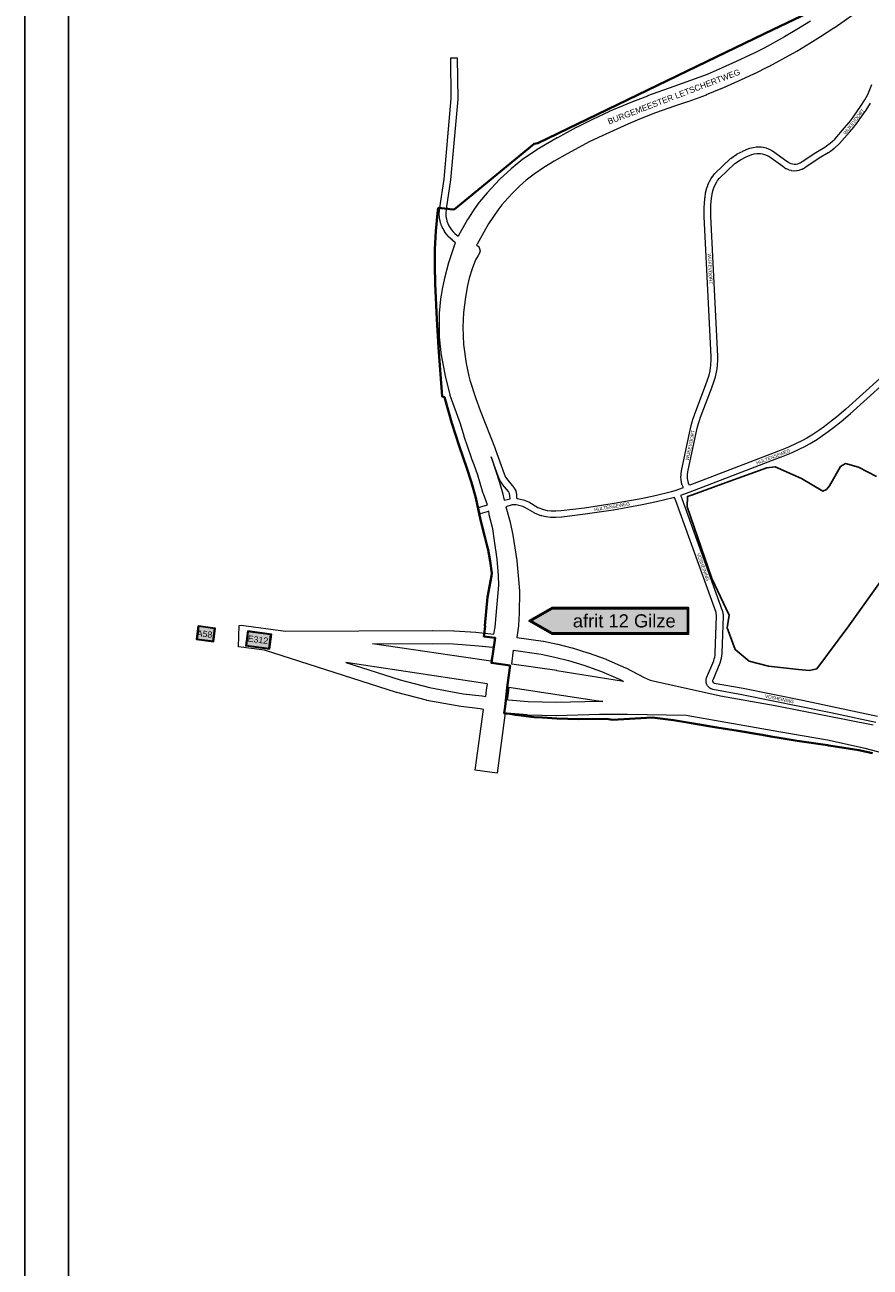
# Model space of a CAD drawing. Header units: metres. Extents: x 123817 to 142006, y 393105 to 406084.
# Tile 1 of 138: x 123817 to 125750, y 394553 to 397395. Entities that reach past the tile are written whole.
import ezdxf
from ezdxf.enums import TextEntityAlignment as Align

# ---------------------------------------------------------------- set-up
doc = ezdxf.new("R2010")
doc.units = ezdxf.units.M
doc.header["$MEASUREMENT"] = 0
doc.styles.add('Style-Arial', font='arial.ttf')
doc.styles.add('Style-arial_old', font='arial_old.shx')

msp = doc.modelspace()

# ---------------------------------------------------------------- hatches: boundary and pattern name
at = {"extrusion": (0, 0, -1)}
msp.add_hatch(color=5, dxfattribs=at).paths.add_polyline_path([(-125022.9, 396061.5), (-125334.8, 396061.5), (-125334.8, 396001.1), (-125022.9, 396001.1), (-124970, 396031.3)], flags=0)

# ---------------------------------------------------------------- linework, layer by layer
at = {"flags": 128}
for points in [[(123817.1, 393105.4), (142006.1, 393105.4), (142006.1, 406084), (123817.1, 406084)], [(123917.1, 393205.4), (141906.1, 393205.4), (141906.1, 405987.2), (123917.1, 405987.2)]]:
    msp.add_lwpolyline(points, close=True, dxfattribs=at)
at = {"color": 7, "linetype": 'Continuous', "lineweight": 40, "flags": 128}
msp.add_lwpolyline([(125669.3, 397452), (125528.1, 397384.2), (125354.7, 397300.3), (124990.3, 397123.9), (124982, 397122.9), (124832.4, 397000), (124798.6, 396972.3), (124788.7, 396973.4), (124784.5, 396973.8), (124762.4, 396976.2), (124760.9, 396963.4), (124757.2, 396923), (124754.9, 396882), (124754.6, 396844), (124755.5, 396802.7), (124759.6, 396721.8), (124762.9, 396657), (124771.1, 396544.6), (124776.6, 396543), (124793.2, 396483.9), (124810.7, 396431.8), (124828.1, 396380.3), (124838.2, 396347.9), (124848.3, 396312.7), (124859.4, 396262.2), (124860.7, 396256.6), (124869.1, 396223.8), (124874.5, 396202.4), (124876.7, 396193.6), (124881.5, 396167.9), (124884.8, 396140.6), (124884.3, 396134.4), (124875.2, 396085.7), (124869.2, 396020), (124869.7, 396019.9), (124867.5, 396000), (124867, 395995.9), (124892.4, 395992.6), (124884.2, 395935), (124927.2, 395928.8), (124921.2, 395885.2), (124915.4, 395835.7), (124913.6, 395819.9), (124917.4, 395819.4), (124926.6, 395818.3), (124940, 395816.6), (124982.1, 395811.2), (125000, 395810), (125034, 395807.6), (125084.2, 395806.3), (125147.5, 395806.8), (125160.7, 395805.1), (125251.4, 395810.4), (125300.8, 395803.8), (125341.4, 395797), (125350.1, 395795.6), (125399.3, 395787.4), (125423.6, 395783.5), (125448.5, 395779.5), (125497.9, 395771.5), (125503.5, 395770.5), (125523, 395767.1), (125546.9, 395762.9), (125583.5, 395756.5), (125652.6, 395746.9), (125655.6, 395746.5), (125724.2, 395735.2), (125755.4, 395728.4)], dxfattribs=at)
at = {"color": 1, "linetype": 'Continuous', "lineweight": 0, "flags": 128}
for points in [[(125719, 397423.1), (125667.9, 397387.6), (125667.4, 397387.3), (125636.5, 397367.3), (125636.4, 397367.2), (125612.1, 397351.9), (125611.9, 397351.8), (125582.7, 397334.2), (125582.4, 397334), (125582.1, 397333.8), (125517.8, 397298.9), (125517.3, 397298.6), (125485.8, 397282.9), (125485.3, 397282.6), (125453.9, 397268.4), (125453.8, 397268.3), (125409.2, 397248.7), (125409, 397248.6), (125375.5, 397234.4), (125374.8, 397234.1), (125333.3, 397218.8), (125332.8, 397218.7), (125303, 397208.7), (125259.5, 397193.3), (125241.6, 397186.5), (125217, 397176.6), (125195.7, 397167.8), (125137.4, 397141.2), (125109.5, 397127.8), (125057.6, 397100), (125027.4, 397082.7), (125004.1, 397068.2), (124981.7, 397053.1), (124963.6, 397039.2), (124948.5, 397025.9), (124934.3, 397011.8), (124921.9, 396998.6), (124908, 396982.8), (124898.8, 396971), (124877.5, 396939.8), (124867.1, 396920.7), (124867, 396920.5), (124851.3, 396892.8), (124851.1, 396892.3), (124850, 396890.6)], [(125613.9, 397403.5), (125586.6, 397386.3), (125554.5, 397367.6), (125507.5, 397341.5), (125486.7, 397330.6), (125443.5, 397310.6), (125411.5, 397296.3), (125377.1, 397281.3), (125301, 397253.7), (125241.1, 397232.2), (125240.7, 397232), (125203.2, 397217.5), (125202.7, 397217.3), (125153.4, 397196.3), (125152.9, 397196.1), (125116.9, 397179), (125116.6, 397178.9), (125078.4, 397159.9), (125078, 397159.7), (125034.9, 397136.5), (125034.5, 397136.3), (125034.4, 397136.2), (124988.5, 397109.3), (124987.8, 397108.9), (124957.2, 397088.4), (124955.9, 397087.5), (124929.5, 397065.6), (124929, 397065.1), (124903.3, 397041.8), (124902.4, 397040.9), (124874.4, 397010.7), (124874.1, 397010.4), (124856.6, 396990.3), (124856.5, 396990.1), (124855.7, 396989.1), (124846.6, 396976.3), (124846.2, 396975.7), (124829.9, 396950.4), (124829.4, 396949.6), (124812.1, 396918.6), (124811.4, 396917.4), (124808.3, 396910.4)], [(124875.1, 396296.8), (124865.8, 396322), (124865.8, 396322.1), (124865.5, 396322.9), (124853.2, 396364.5), (124844.9, 396388), (124838.6, 396403.8), (124838.4, 396404.3), (124838.3, 396404.5), (124821.8, 396453), (124821.6, 396453.5), (124813.1, 396481.7), (124790.1, 396546.7), (124789.7, 396548.2), (124778.4, 396594.7), (124778.3, 396595.5), (124769.1, 396644), (124768.9, 396645.4), (124765.7, 396680.2), (124765.6, 396681.6), (124765.6, 396734.1), (124765.7, 396735.4), (124768.3, 396767.1), (124768.5, 396768.4), (124772.2, 396789.7), (124772.3, 396790.2), (124777.4, 396815.2), (124777.6, 396816.1), (124786.1, 396847.8), (124786.3, 396848.5), (124800.4, 396892.1), (124800.5, 396892.6), (124800.9, 396893.6), (124802.1, 396896.2)], [(124883.4, 396406.6), (124903.5, 396345.7), (124903.7, 396345.1), (124909.6, 396324.9), (124909.8, 396323.9), (124913.5, 396307.1)], [(124889.3, 396001), (124892.7, 396016.8), (124895.1, 396043.2), (124900.7, 396113.2), (124900.5, 396134.9), (124897.4, 396172.3), (124891, 396214.4), (124891, 396214.5), (124887.2, 396241.9), (124879.3, 396274.1), (124879, 396276.1), (124878.4, 396282.1)], [(124917.1, 396292.5), (124927, 396257), (124927.3, 396256.1), (124933.1, 396228.4), (124933.3, 396227.5), (124941.9, 396169.7), (124942, 396168.9), (124948.2, 396100), (124948.3, 396098.7), (124948.3, 396098.4), (124947.4, 396049.2), (124947.4, 396048.6), (124945.9, 396021.3), (124945.8, 396020), (124942.1, 395993.2)], [(124888.9, 395970.8), (124882.8, 395939.3)], [(124930.6, 395932.4), (124934.2, 395964.1)], [(124874.2, 395887), (124872.2, 395872.9), (124870.2, 395858.3)], [(124923.9, 395879.4), (124921.3, 395860.6), (124919.9, 395850.5)], [(124915.8, 395820.8), (124896.9, 395683.1), (124847, 395690), (124866.1, 395828.6)]]:
    msp.add_lwpolyline(points, dxfattribs=at)
at = {"color": 9, "linetype": 'Continuous', "lineweight": 0, "flags": 128}
for points in [[(124802.1, 396896.2), (124795.2, 396901.8), (124794.9, 396901.9), (124790.2, 396906.1), (124789.8, 396906.5), (124785.4, 396911), (124785, 396911.4), (124785, 396911.5), (124781, 396916.3), (124780.6, 396916.8), (124777, 396922), (124776.7, 396922.5), (124773.5, 396928), (124773.3, 396928.5), (124770.6, 396934.2), (124770.3, 396934.8), (124770.3, 396934.9), (124768.2, 396940.9), (124768, 396941.5), (124766.5, 396947.7), (124766.3, 396948.3), (124765.3, 396954.5), (124765.2, 396955.2), (124764.7, 396961.5), (124764.7, 396962.1), (124764.8, 396962.8), (124764.7, 396962.8), (124766, 396975.8), (124766.1, 396976.2), (124775.7, 397042), (124792.1, 397226.1), (124790.9, 397319.5), (124805.9, 397319.6), (124807.1, 397225.9), (124807.1, 397225.8), (124807, 397225.1), (124790.6, 397040.5), (124790.5, 397040), (124780.9, 396974.2), (124779.7, 396962), (124780.1, 396956.7), (124781.1, 396951.1), (124782.5, 396945.5), (124784.3, 396940.2), (124786.7, 396935.2), (124789.5, 396930.3), (124792.7, 396925.6), (124796.3, 396921.2), (124800.3, 396917.2), (124804.7, 396913.3), (124808.3, 396910.4)], [(124850, 396890.6), (124852.6, 396889.1), (124852.7, 396889), (124854.7, 396887.4), (124856, 396885.1), (124856, 396885.1), (124857.7, 396880.3), (124858.1, 396877.8), (124857.7, 396875.2), (124857.4, 396874.6), (124854.4, 396868), (124853.8, 396867), (124847.3, 396857), (124839.7, 396836.4), (124833.3, 396815.3), (124829.2, 396798.6), (124824.5, 396771.6), (124820.6, 396736.9), (124818.9, 396702.9), (124820.6, 396663.4), (124826.4, 396620.3), (124832.1, 396590.9), (124834.5, 396582.2), (124848.3, 396540.2), (124858.6, 396512.5), (124892.6, 396425.4), (124892.6, 396425.3), (124892.7, 396425.2), (124913.4, 396367.6), (124916.6, 396359.8), (124921.3, 396352.9), (124935.4, 396336.5), (124935.5, 396336.4), (124936.4, 396335), (124939.7, 396328.5), (124940.1, 396327.7), (124940.5, 396326.1), (124941.4, 396319), (124941.5, 396318.4), (124941.8, 396311.8), (124942.8, 396311.7), (124943.1, 396311.6), (124943.7, 396311.5), (124960, 396307.4), (124961.1, 396307), (124968.6, 396303.9), (124969.5, 396303.4), (124969.6, 396303.4), (124990.2, 396291), (125003, 396286), (125011.6, 396284.1), (125020.7, 396283), (125031.1, 396282.9), (125043.4, 396283.6), (125096.7, 396289.9), (125160.4, 396299.6), (125226.2, 396311.6), (125258.3, 396318.1), (125295.8, 396327.1), (125304.4, 396329.9), (125323, 396336.3), (125320.9, 396340.7), (125320.6, 396341.4), (125320.4, 396342.1), (125319.1, 396347.1), (125319, 396347.8), (125317.9, 396354.7), (125317.8, 396355.4), (125317.6, 396358.8), (125317.6, 396359.3), (125317.6, 396359.5), (125317.6, 396359.5), (125317.8, 396366.5), (125317.8, 396367.3), (125318.8, 396374.2), (125318.9, 396374.8), (125340.3, 396475.2), (125340.3, 396475.5), (125343.4, 396486.7), (125343.4, 396487), (125345.7, 396494.5), (125345.8, 396494.6), (125348.2, 396502.1), (125348.3, 396502.3), (125348.3, 396502.4), (125374.7, 396572.2), (125377.7, 396580.6), (125381.9, 396593.6), (125384.2, 396603.3), (125385.4, 396610.4), (125386, 396616.6), (125386.5, 396629.7), (125386.5, 396636), (125370.9, 396955.6), (125370.9, 396955.9), (125370.7, 396968.6), (125370.7, 396968.8), (125370.7, 396969), (125370.9, 396979.2), (125370.9, 396979.2), (125370.9, 396979.3), (125371.1, 396984.1), (125371.2, 396984.4), (125372.4, 396999.4), (125372.5, 396999.8), (125373.9, 397010.2), (125374, 397010.8), (125375.8, 397018.8), (125376, 397019.5), (125378.6, 397027.3), (125378.6, 397027.5), (125378.8, 397027.9), (125382.1, 397035.4), (125382.5, 397036.1), (125386.5, 397043.2), (125386.8, 397043.6), (125389, 397047), (125389.4, 397047.5), (125394.4, 397053.9), (125394.6, 397054.2), (125395.1, 397054.8), (125431.1, 397089.3), (125432.2, 397090.1), (125445.6, 397099), (125446, 397099.2), (125446.3, 397099.4), (125459.6, 397106.1), (125459.9, 397106.3), (125464.6, 397108.4), (125465, 397108.6), (125474.7, 397112.4), (125475.2, 397112.6), (125478.5, 397113.6), (125478.9, 397113.7), (125482.1, 397114.4), (125482.5, 397114.5), (125482.7, 397114.6), (125489.2, 397115.5), (125490.1, 397115.6), (125496.6, 397115.7), (125497.3, 397115.7), (125500.5, 397115.5), (125501.1, 397115.4), (125505.4, 397114.8), (125505.6, 397114.8), (125506.1, 397114.7), (125512.4, 397113.1), (125513.1, 397112.9), (125516.2, 397111.8), (125516.8, 397111.5), (125522.7, 397108.8), (125523.3, 397108.5), (125526.1, 397106.9), (125526.1, 397106.9), (125526.7, 397106.5), (125559.3, 397083.3), (125559.5, 397083.2), (125563.3, 397080.3), (125564.8, 397079.4), (125568.7, 397077.7), (125572.6, 397076.7), (125576.6, 397076.2), (125580.7, 397076.4), (125584.7, 397077.2), (125588.7, 397078.6), (125590.3, 397079.5), (125592.1, 397080.5), (125594.5, 397082.2), (125594.8, 397082.4), (125625.8, 397102.9), (125626, 397103), (125646.4, 397115.3), (125650.7, 397118.2), (125658.8, 397124.4), (125669.2, 397133.4), (125691.7, 397159), (125701.2, 397170.3), (125705.7, 397176), (125713.2, 397186), (125728.4, 397207.7), (125738.1, 397223.2), (125744.7, 397235.8), (125753.9, 397258)], [(125337.5, 396341.5), (125336.6, 396342.5), (125334.7, 396346.5), (125333.7, 396350.5), (125332.8, 396356.7), (125332.6, 396359.5), (125332.7, 396365.7), (125333.6, 396371.9), (125354.9, 396471.8), (125357.8, 396482.7), (125360, 396490), (125362.4, 396497.2), (125388.7, 396566.9), (125388.8, 396567), (125388.8, 396567.1), (125391.8, 396575.6), (125391.9, 396575.9), (125396.2, 396589.3), (125396.4, 396589.8), (125398.9, 396600), (125399, 396600.5), (125400.3, 396608.1), (125400.4, 396608.8), (125400.9, 396615.5), (125401, 396615.8), (125401.5, 396629.2), (125401.5, 396629.5), (125401.5, 396629.6), (125401.5, 396636.3), (125401.5, 396636.6), (125385.9, 396956.3), (125385.7, 396968.7), (125385.9, 396978.7), (125386.1, 396983.3), (125387.4, 396997.9), (125388.7, 397007.8), (125390.4, 397015.1), (125392.7, 397022.2), (125395.7, 397029), (125399.4, 397035.6), (125401.4, 397038.5), (125405.9, 397044.3), (125441, 397078), (125453.5, 397086.2), (125466.3, 397092.7), (125470.7, 397094.7), (125479.9, 397098.3), (125482.6, 397099.2), (125485.2, 397099.8), (125490.9, 397100.6), (125496.6, 397100.7), (125499.2, 397100.5), (125502.9, 397100), (125508.4, 397098.6), (125510.9, 397097.8), (125516.1, 397095.3), (125518.3, 397094.1), (125550.6, 397071.2), (125554.6, 397068.1), (125555.3, 397067.6), (125557.6, 397066.3), (125557.7, 397066.2), (125558.4, 397065.9), (125563.1, 397063.8), (125564.2, 397063.4), (125569.2, 397062), (125569.9, 397061.9), (125570.4, 397061.8), (125575.6, 397061.2), (125576.7, 397061.2), (125581.9, 397061.4), (125582.9, 397061.5), (125583.1, 397061.6), (125588.2, 397062.6), (125589.3, 397062.9), (125594.2, 397064.7), (125595, 397065), (125597.3, 397066.2), (125597.7, 397066.4), (125597.8, 397066.4), (125600.1, 397067.8), (125600.6, 397068.1), (125603.2, 397070), (125633.9, 397090.3), (125654.3, 397102.6), (125654.6, 397102.8), (125659.2, 397105.9), (125659.6, 397106.2), (125668.1, 397112.6), (125668.4, 397112.9), (125679.4, 397122.4), (125680.1, 397123.1), (125703, 397149.2), (125703.1, 397149.3), (125712.7, 397160.7), (125712.7, 397160.7), (125712.8, 397160.9), (125717.5, 397166.8), (125717.7, 397167), (125725.3, 397177.1), (125725.4, 397177.3), (125740.8, 397199.3), (125741.1, 397199.6), (125751, 397215.6)], [(125772, 396586.1), (125694.7, 396515.8), (125674.3, 396498.3), (125657.3, 396484.9), (125645.5, 396475.8), (125632.8, 396466.7), (125616.8, 396456.2), (125605.3, 396449.5), (125595.1, 396443.9), (125580.8, 396436.8), (125563.4, 396428.9), (125540.7, 396419.6), (125337.5, 396341.5)], [(125782.1, 396575.1), (125704.7, 396504.7), (125704.6, 396504.5), (125683.9, 396486.8), (125683.7, 396486.6), (125666.6, 396473.1), (125666.5, 396473), (125654.5, 396463.8), (125654.3, 396463.7), (125641.4, 396454.4), (125641.2, 396454.3), (125624.9, 396443.5), (125624.5, 396443.3), (125624.5, 396443.3), (125612.7, 396436.5), (125612.6, 396436.4), (125602.2, 396430.7), (125601.9, 396430.5), (125587.4, 396423.3), (125587.1, 396423.2), (125569.4, 396415.2), (125569.2, 396415.1), (125546.3, 396405.7), (125546.1, 396405.6), (125338, 396325.6), (125337.8, 396325.6), (125337.7, 396325.6), (125316.8, 396318.3), (125319.5, 396311.7), (125319.7, 396311.4), (125319.7, 396311.3), (125412.1, 396054.9), (125412.4, 396053.5), (125414, 396043.6), (125414.1, 396042.4), (125414.1, 396042.1), (125410.9, 395957.1), (125410.9, 395956.8), (125410.5, 395951.6), (125410.4, 395951.1), (125409.6, 395945.9), (125409.5, 395945.4), (125408.3, 395940.3), (125408.2, 395939.7), (125406.6, 395934.8), (125406.5, 395934.5), (125406.3, 395934.2), (125390.1, 395895.3), (125390, 395895), (125389.9, 395894), (125389.9, 395893.1), (125390.1, 395892.3), (125390.5, 395891.3), (125390.6, 395891.2), (125391.3, 395890.4), (125391.9, 395889.8), (125392.7, 395889.4), (125393.6, 395889.1), (125459.4, 395877.1), (125459.5, 395877.1), (125595.6, 395849.6), (125595.7, 395849.6), (125663.3, 395835.4), (125663.3, 395835.4), (125766.6, 395813.2)], [(124913.5, 396307.1), (124926.9, 396310.6), (124926.5, 396317.3), (124925.8, 396322.9), (124923.4, 396327.4), (124909.7, 396343.5), (124909.6, 396343.5), (124909.2, 396344.1), (124903.8, 396351.9), (124903, 396353.3), (124899.5, 396362), (124899.3, 396362.3), (124899.3, 396362.4), (124883.4, 396406.6)], [(125763.3, 395798.6), (125660.2, 395820.7), (125592.6, 395834.9), (125456.6, 395862.4), (125390.3, 395874.4), (125389.2, 395874.7), (125387.1, 395875.5), (125385.9, 395876), (125383.9, 395877.1), (125383.9, 395877.1), (125382.8, 395877.9), (125381.1, 395879.3), (125380.2, 395880.2), (125380.2, 395880.3), (125378.7, 395882), (125378.1, 395882.8), (125377.4, 395884), (125376.9, 395885), (125376, 395887), (125375.9, 395887.4), (125375.6, 395888.3), (125375.1, 395890.5), (125375, 395891.8), (125374.9, 395894), (125374.9, 395894.4), (125374.9, 395895.4), (125375.2, 395897.6), (125375.5, 395898.6), (125375.8, 395899.9), (125376, 395900.4), (125376.1, 395900.7), (125392.4, 395939.7), (125393.8, 395944.1), (125394.9, 395948.6), (125395.6, 395953.1), (125396, 395957.9), (125399.1, 396041.9), (125397.7, 396050.5), (125305.6, 396306.1), (125302.5, 396313.5), (125300.1, 396312.7), (125299.5, 396312.6), (125261.7, 396303.5), (125261.4, 396303.5), (125229.1, 396296.9), (125229, 396296.8), (125163, 396284.8), (125162.9, 396284.8), (125162.8, 396284.8), (125098.8, 396275.1), (125098.6, 396275.1), (125044.9, 396268.7), (125044.4, 396268.6), (125031.7, 396267.9), (125031.3, 396267.9), (125020.2, 396268), (125019.3, 396268), (125009.3, 396269.3), (125009, 396269.4), (125008.7, 396269.4), (124999.2, 396271.5), (124998.1, 396271.8), (124984.2, 396277.2), (124983.2, 396277.7), (124983.1, 396277.8), (124962.3, 396290.2), (124955.8, 396293), (124940.4, 396296.9), (124939, 396297), (124935.2, 396297), (124933.6, 396296.8), (124931.7, 396296.4), (124917.1, 396292.5)], [(124878.4, 396282.1), (124874.2, 396281), (124858.7, 396276.4), (124854.4, 396290.8), (124870, 396295.4), (124870.2, 396295.5), (124875.1, 396296.8)]]:
    msp.add_lwpolyline(points, dxfattribs=at)
at = {"flags": 128}
msp.add_lwpolyline([(125764.7, 396361.9), (125723.3, 396382.9), (125694.1, 396391.1), (125682, 396384.2), (125657.2, 396340.3), (125650.2, 396332), (125641.9, 396328.2), (125593, 396356.8), (125533.2, 396383.5), (125514.1, 396381.6), (125420.6, 396347.9), (125343.7, 396319.3), (125332.2, 396316.1), (125331.6, 396291.9), (125388.2, 396128.4), (125427.8, 396044.1), (125423.2, 396015.2), (125441.6, 395965.6), (125473.4, 395938.9), (125517.9, 395927.5), (125586, 395919.8), (125611.4, 395917.9), (125628.6, 395921.7), (125701.1, 396020.3), (125812.3, 396174.9)], dxfattribs=at)
at = {"color": 5, "flags": 128}
msp.add_lwpolyline([(125022.9, 396061.5), (125334.8, 396061.5), (125334.8, 396001.1), (125022.9, 396001.1), (124970, 396031.3)], close=True, dxfattribs=at)
at = {"color": 7, "linetype": 'Continuous', "lineweight": 13, "flags": 128}
msp.add_lwpolyline([(125023.7, 396058.5), (125331.8, 396058.5), (125331.8, 396004.1), (125023.7, 396004.1), (124976.1, 396031.3)], close=True, dxfattribs=at)
at = {"color": 1, "flags": 128}
msp.add_lwpolyline([(124213.5, 396019.8), (124209.4, 395988.8), (124248.2, 395983.6), (124252.3, 396014.7)], close=True, dxfattribs=at)
at = {"color": 7, "linetype": 'Continuous', "lineweight": 30, "flags": 128}
msp.add_lwpolyline([(124214.1, 396018.9), (124210.3, 395989.5), (124247.5, 395984.5), (124251.4, 396014)], close=True, dxfattribs=at)
at = {"color": 2, "linetype": 'Continuous', "lineweight": 0, "flags": 128}
for points in [[(124866.1, 395828.6), (124858.4, 395829.8), (124815.2, 395835), (124814.4, 395835.1), (124814.3, 395835.1), (124736.6, 395849.3), (124735.5, 395849.6), (124667.7, 395867.2), (124666.9, 395867.4), (124365, 395964.4), (124305.6, 395972.2), (124307.5, 396021), (124312.1, 396021.1), (124413.4, 396007.7), (124748.6, 396009.4), (124749, 396009.4), (124798.3, 396008.4), (124799, 396008.4), (124848.2, 396005.2), (124848.8, 396005.2), (124889.3, 396001)], [(124942.1, 395993.2), (125002.1, 395984.6), (125002.6, 395984.5), (125002.9, 395984.5), (125035.4, 395978), (125036.1, 395977.8), (125068.3, 395969.7), (125069.1, 395969.5), (125104.8, 395958.5), (125105.5, 395958.3), (125146.3, 395943.6), (125147.3, 395943.2), (125190.8, 395924), (125191.8, 395923.6), (125233.3, 395901.7), (125247.1, 395895.7), (125408.2, 395859.8), (125532.8, 395837.8), (125533.1, 395837.8), (125757, 395793.1)], [(124882.8, 395939.3), (124612.4, 395978.7), (124748.6, 395979.4), (124797.4, 395978.5), (124846, 395975.3), (124887.4, 395971), (124888.9, 395970.8)], [(124934.2, 395964.1), (124997.5, 395955), (125029.1, 395948.6), (125060.6, 395940.7), (125095.6, 395930), (125135.7, 395915.6), (125178.3, 395896.8), (125185.9, 395892.8), (125033.8, 395917.3), (125033.5, 395917.4), (124930.6, 395932.4)], [(124874.2, 395887), (124551.2, 395936.1), (124675.6, 395896.1), (124742.5, 395878.8), (124819.3, 395864.7), (124862.3, 395859.6), (124862.8, 395859.5), (124870.2, 395858.3)], [(124923.9, 395879.4), (125138.6, 395846.8), (125130.7, 395846.7), (125130.5, 395846.7), (125032.2, 395844.3), (124968, 395845.9), (124922.9, 395850), (124919.9, 395850.5)], [(126455.5, 395353), (126353.1, 395439), (126293.7, 395483.9), (126175.4, 395565), (126104.7, 395604.5), (126021, 395644.5), (125936.2, 395680.4), (125834.2, 395713.9), (125738.6, 395739.2), (125652.6, 395758.3), (125541.3, 395777.5), (125541.2, 395777.5), (125329.7, 395814.6), (125195.6, 395817.4), (125131.2, 395816.7), (125032.6, 395814.3), (125031.8, 395814.3), (124966.8, 395815.9), (124965.8, 395816), (124919.7, 395820.2), (124918.7, 395820.3), (124915.8, 395820.8)]]:
    msp.add_lwpolyline(points, dxfattribs=at)
at = {"color": 80, "flags": 128}
msp.add_lwpolyline([(124326.7, 396008.2), (124322.2, 395973.9), (124376.4, 395966.8), (124380.9, 396001.1)], close=True, dxfattribs=at)
at = {"color": 2, "linetype": 'Continuous', "lineweight": 30, "flags": 128}
msp.add_lwpolyline([(124327.4, 396007.3), (124323.1, 395974.6), (124375.7, 395967.7), (124380, 396000.4)], close=True, dxfattribs=at)
at = {"color": 1}
msp.add_solid([(124213.5, 396019.8), (124209.4, 395988.8), (124252.3, 396014.7), (124248.2, 395983.6)], dxfattribs=at)
at = {"color": 80}
msp.add_solid([(124326.7, 396008.2), (124322.2, 395973.9), (124380.9, 396001.1), (124376.4, 395966.8)], dxfattribs=at)

# ---------------------------------------------------------------- texts
at = {"style": 'Style-Arial'}
msp.add_text('BURGEMEESTER LETSCHERTWEG', height=13.6, rotation=20.8901, dxfattribs=at).set_placement((125301.4, 397230.6), align=Align.MIDDLE_CENTER)
at = {"color": 8, "style": 'Style-Arial', "width": 0.909091}
for s, rotation, p in [('WIJKEVOORT', 52.3944, (125713, 397173.2)), ('WIJKEVOORT', 272.6996, (125384.2, 396836.5)), ('WIJKEVOORT', 78.2586, (125338.7, 396432.9)), ('HULTENSEWEG', 21.0194, (125528.6, 396406.8)), ('HULTENSEWEG', 9.8965, (125159.8, 396292.6)), ('VOSHEINING', 289.8754, (125368.2, 396154.6)), ('VOSHEINING', 348.4923, (125542.7, 395852.8))]:
    msp.add_text(s, height=7.7, rotation=rotation, dxfattribs=at).set_placement(p, align=Align.MIDDLE_CENTER)
at = {"color": 7, "style": 'Style-arial_old'}
msp.add_text('afrit 12 Gilze', height=30, dxfattribs=at).set_placement((125187.9, 396031.3), align=Align.MIDDLE_CENTER)
msp.add_text(' A58', height=14.4, rotation=352.8318, dxfattribs=at).set_placement((124225.4, 396001.8), align=Align.MIDDLE_CENTER)
at = {"color": 2, "style": 'Style-arial_old'}
msp.add_text('E312', height=14.4, rotation=352.8318, dxfattribs=at).set_placement((124350.3, 395988.3), align=Align.MIDDLE_CENTER)

doc.saveas('drawing.dxf')
